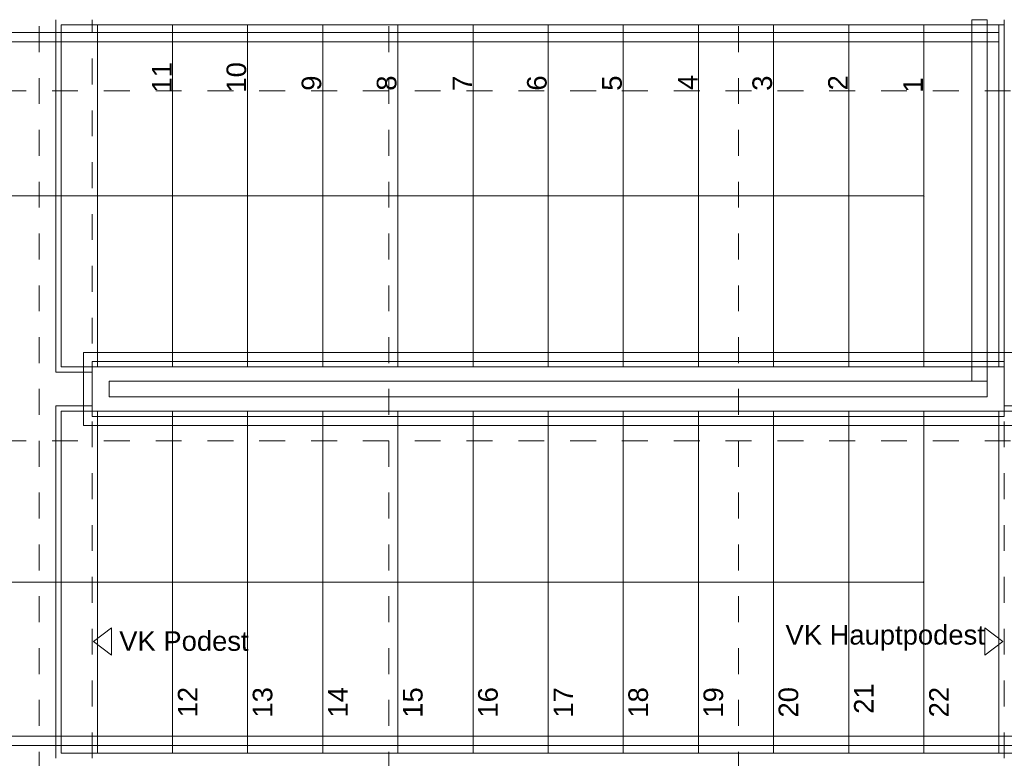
# Model space of a CAD drawing. Header units: metres. Extents: x -45.2 to 14.3, y -31.8 to 10.2.
# Tile 78 of 148: x -21.7 to -17.9, y -21.5 to -18.6. Entities that reach past the tile are written whole.
import ezdxf

# ---------------------------------------------------------------- set-up
doc = ezdxf.new("R2010")
doc.units = ezdxf.units.M
doc.header["$LTSCALE"] = 0.05
doc.linetypes.add('Raster 01', pattern=[2, 1, -1])
doc.layers.add('013_Beton und Stahlbetonarbeiten-350 Stahlbeton Treppe Ansicht', color=7, linetype='Continuous', lineweight=9, true_color=0xa6a6a6)
doc.layers.add('AV1-Raster', color=7, linetype='Raster 01', lineweight=9, true_color=0xa6a6a6)
doc.layers.add('031_Metallbauarbeiten-340 Treppen Geländer', color=7, linetype='Continuous', lineweight=9)
doc.styles.add('Arial', font='arial.ttf')

msp = doc.modelspace()

# ---------------------------------------------------------------- linework, layer by layer
at = {"layer": '013_Beton und Stahlbetonarbeiten-350 Stahlbeton Treppe Ansicht', "linetype": 'Continuous'}
for p, q in [((-19.635, -18.645), (-21.515, -18.645)), ((-21.085, -18.645), (-21.085, -19.965)), ((-20.795, -18.645), (-20.795, -19.965)), ((-20.505, -18.645), (-20.505, -19.965)), ((-20.215, -18.645), (-20.215, -19.965)), ((-19.925, -18.645), (-19.925, -19.965)), ((-19.635, -18.645), (-19.635, -19.965)), ((-19.345, -19.305), (-19.345, -19.965)), ((-21.085, -20.135), (-21.085, -21.455)), ((-20.795, -20.135), (-20.795, -21.455)), ((-20.505, -20.135), (-20.505, -21.455)), ((-20.215, -20.135), (-20.215, -21.455)), ((-19.925, -20.135), (-19.925, -21.455)), ((-19.635, -20.135), (-19.635, -21.455)), ((-19.345, -20.135), (-19.345, -21.455)), ((-19.055, -20.135), (-19.055, -21.455)), ((-18.765, -20.135), (-18.765, -21.455)), ((-18.475, -20.135), (-18.475, -21.455)), ((-18.185, -21.455), (-18.185, -20.135)), ((-17.895, -21.455), (-17.895, -20.135)), ((-17.755, -21.455), (-21.515, -21.455))]:
    msp.add_line(p, q, dxfattribs=at)
at = {"layer": '013_Beton und Stahlbetonarbeiten-350 Stahlbeton Treppe Ansicht', "color": 252, "linetype": 'Continuous', "true_color": 0x888888}
for p, q in [((-21.515, -19.965), (-21.515, -18.645)), ((-21.375, -19.965), (-21.375, -18.645)), ((-21.515, -19.965), (-19.055, -19.965)), ((-21.515, -20.135), (-17.755, -20.135)), ((-21.515, -21.455), (-21.515, -20.135)), ((-21.375, -21.455), (-21.375, -20.135))]:
    msp.add_line(p, q, dxfattribs=at)
at = {"layer": '013_Beton und Stahlbetonarbeiten-350 Stahlbeton Treppe Ansicht', "linetype": 'Raster 01'}
msp.add_line((-21.395, -21.475), (-21.395, -18.625), dxfattribs=at)
at = {"layer": '013_Beton und Stahlbetonarbeiten-350 Stahlbeton Treppe Ansicht', "color": 8, "true_color": 0x808080}
for p, q in [((-19.345, -18.645), (-19.345, -19.305)), ((-19.055, -18.645), (-19.055, -19.965)), ((-18.765, -18.645), (-18.765, -19.965)), ((-18.475, -19.965), (-18.475, -18.645)), ((-18.185, -18.645), (-18.185, -19.965)), ((-17.895, -18.645), (-17.895, -19.965)), ((-19.055, -19.965), (-17.875, -19.965))]:
    msp.add_line(p, q, dxfattribs=at)
at = {"layer": '013_Beton und Stahlbetonarbeiten-350 Stahlbeton Treppe Ansicht', "color": 7, "linetype": 'Raster 01'}
msp.add_line((-17.875, -21.475), (-17.875, -18.625), dxfattribs=at)
at = {"layer": '013_Beton und Stahlbetonarbeiten-350 Stahlbeton Treppe Ansicht', "linetype": 'Continuous'}
msp.add_lwpolyline([(-21.535, -18.625), (-21.535, -19.985), (-21.395, -19.985), (-21.395, -20.115), (-21.535, -20.115), (-21.535, -21.475)], dxfattribs=at)
at = {"layer": '013_Beton und Stahlbetonarbeiten-350 Stahlbeton Treppe Ansicht', "color": 8, "true_color": 0x808080}
msp.add_lwpolyline([(-17.875, -18.645), (-19.2709, -18.645), (-19.635, -18.645)], dxfattribs=at)
at = {"layer": '013_Beton und Stahlbetonarbeiten-350 Stahlbeton Treppe Ansicht', "color": 7, "linetype": 'Continuous'}
msp.add_lwpolyline([(-17.735, -21.475), (-17.735, -20.115), (-17.875, -20.115), (-17.875, -19.98), (-17.875, -18.625)], dxfattribs=at)
at = {"layer": '013_Beton und Stahlbetonarbeiten-350 Stahlbeton Treppe Ansicht', "color": 8, "linetype": 'Continuous', "lineweight": 18, "true_color": 0x808080}
msp.add_lwpolyline([(-18.185, -20.795), (-22.1, -20.795), (-22.1, -19.305), (-18.185, -19.305)], dxfattribs=at)
at = {"layer": '013_Beton und Stahlbetonarbeiten-350 Stahlbeton Treppe Ansicht', "color": 8, "lineweight": 18, "true_color": 0x808080}
msp.add_lwpolyline([(-18.187, -20.7938), (-18.185, -20.795), (-18.187, -20.7962)], close=True, dxfattribs=at)
at = {"layer": '013_Beton und Stahlbetonarbeiten-350 Stahlbeton Treppe Ansicht', "color": 7, "lineweight": 13}
for points in [[(-21.32, -20.9715), (-21.39, -21.024), (-21.32, -21.0765)], [(-17.95, -20.9715), (-17.88, -21.024), (-17.95, -21.0765)]]:
    msp.add_lwpolyline(points, close=True, dxfattribs=at)
at = {"layer": '013_Beton und Stahlbetonarbeiten-350 Stahlbeton Treppe Ansicht', "color": 8, "linetype": 'Continuous', "lineweight": 18, "true_color": 0x808080}
msp.add_circle((-18.185, -19.305), 0.001, dxfattribs=at)
at = {"layer": '031_Metallbauarbeiten-340 Treppen Geländer', "color": 8, "linetype": 'Continuous', "lineweight": 13, "true_color": 0x808080}
for points in [[(-18, -18.625), (-17.94, -18.625), (-17.94, -20.02), (-18, -20.02)], [(-18.185, -20.1906), (-17.8413, -20.1906), (-17.8413, -19.9094), (-17.895, -19.9094), (-17.895, -19.9444), (-17.875, -19.9444), (-17.875, -20.1556), (-18.185, -20.1556)], [(-21.33, -20.08), (-17.94, -20.08), (-17.94, -20.02), (-21.33, -20.02)]]:
    msp.add_lwpolyline(points, close=True, dxfattribs=at)
at = {"layer": '031_Metallbauarbeiten-340 Treppen Geländer', "color": 253, "linetype": 'Continuous', "lineweight": 9, "true_color": 0xa6a6a6}
for points in [[(-22.74, -21.39), (-21.375, -21.39), (-21.375, -21.425), (-22.775, -21.425), (-22.775, -18.675), (-21.085, -18.675), (-21.085, -18.71), (-22.74, -18.71)], [(-21.085, -18.675), (-17.895, -18.675), (-17.895, -18.71), (-21.085, -18.71)], [(-21.4287, -19.9094), (-21.085, -19.9094), (-21.085, -19.9444), (-21.395, -19.9444), (-21.395, -20.1556), (-21.375, -20.1556), (-21.375, -20.1906), (-21.4287, -20.1906)], [(-21.085, -19.9094), (-17.895, -19.9094), (-17.895, -19.9444), (-21.085, -19.9444)], [(-21.375, -20.1556), (-18.185, -20.1556), (-18.185, -20.1906), (-21.375, -20.1906)], [(-21.375, -21.39), (-18.185, -21.39), (-18.185, -21.425), (-21.375, -21.425)], [(-18.185, -21.425), (-18.185, -21.39), (-17.8413, -21.39), (-17.8413, -21.425)]]:
    msp.add_lwpolyline(points, close=True, dxfattribs=at)
at = {"layer": 'AV1-Raster'}
for p, q in [((-21.6, -22.95), (-21.6, 1.35)), ((-20.25, -22.95), (-20.25, 1.35)), ((-18.9, -22.95), (-18.9, 1.35)), ((1.35, -18.9), (-40.5, -18.9)), ((1.35, -20.25), (-40.5, -20.25))]:
    msp.add_line(p, q, dxfattribs=at)

# ---------------------------------------------------------------- texts
at = {"layer": '013_Beton und Stahlbetonarbeiten-350 Stahlbeton Treppe Ansicht', "attachment_point": 7, "rotation": 90, "style": 'Arial'}
for s, insert, char_height in [('11', (-21.0885, -18.9063), 0.07565), ('10', (-20.7998, -18.9063), 0.07565), ('9', (-20.5098, -18.8992), 0.0757), ('8', (-20.2198, -18.8991), 0.0757), ('7', (-19.9285, -18.8998), 0.0757), ('6', (-19.6398, -18.8988), 0.0757), ('12', (-20.9887, -21.3171), 0.07565), ('14', (-20.4087, -21.3176), 0.07565), ('16', (-19.8287, -21.3179), 0.07565), ('17', (-19.5387, -21.3179), 0.07565), ('18', (-19.2487, -21.3181), 0.07565), ('20', (-18.6687, -21.3177), 0.07565), ('21', (-18.3787, -21.3033), 0.07565), ('22', (-18.0887, -21.3171), 0.07565), ('13', (-20.6987, -21.3179), 0.07565), ('15', (-20.1187, -21.3185), 0.07565), ('19', (-18.9587, -21.3181), 0.07565)]:
    msp.add_mtext(s, dxfattribs=dict(at, insert=insert, char_height=char_height))
at = {"layer": '013_Beton und Stahlbetonarbeiten-350 Stahlbeton Treppe Ansicht', "color": 7, "char_height": 0.0757, "attachment_point": 7, "rotation": 90, "style": 'Arial'}
for s, insert in [('5', (-19.3498, -18.8992)), ('4', (-19.0585, -18.8962)), ('3', (-18.7699, -18.8993)), ('2', (-18.4785, -18.8979)), ('1', (-18.1885, -18.9063))]:
    msp.add_mtext(s, dxfattribs=dict(at, insert=insert))
at = {"layer": '013_Beton und Stahlbetonarbeiten-350 Stahlbeton Treppe Ansicht', "color": 7, "attachment_point": 7, "style": 'Arial'}
for s, insert, char_height in [(' VK Podest', (-21.32, -21.0613), 0.07565), ('VK Hauptpodest', (-18.7189, -21.0591), 0.075654)]:
    msp.add_mtext(s, dxfattribs=dict(at, insert=insert, char_height=char_height))

doc.saveas('drawing.dxf')
